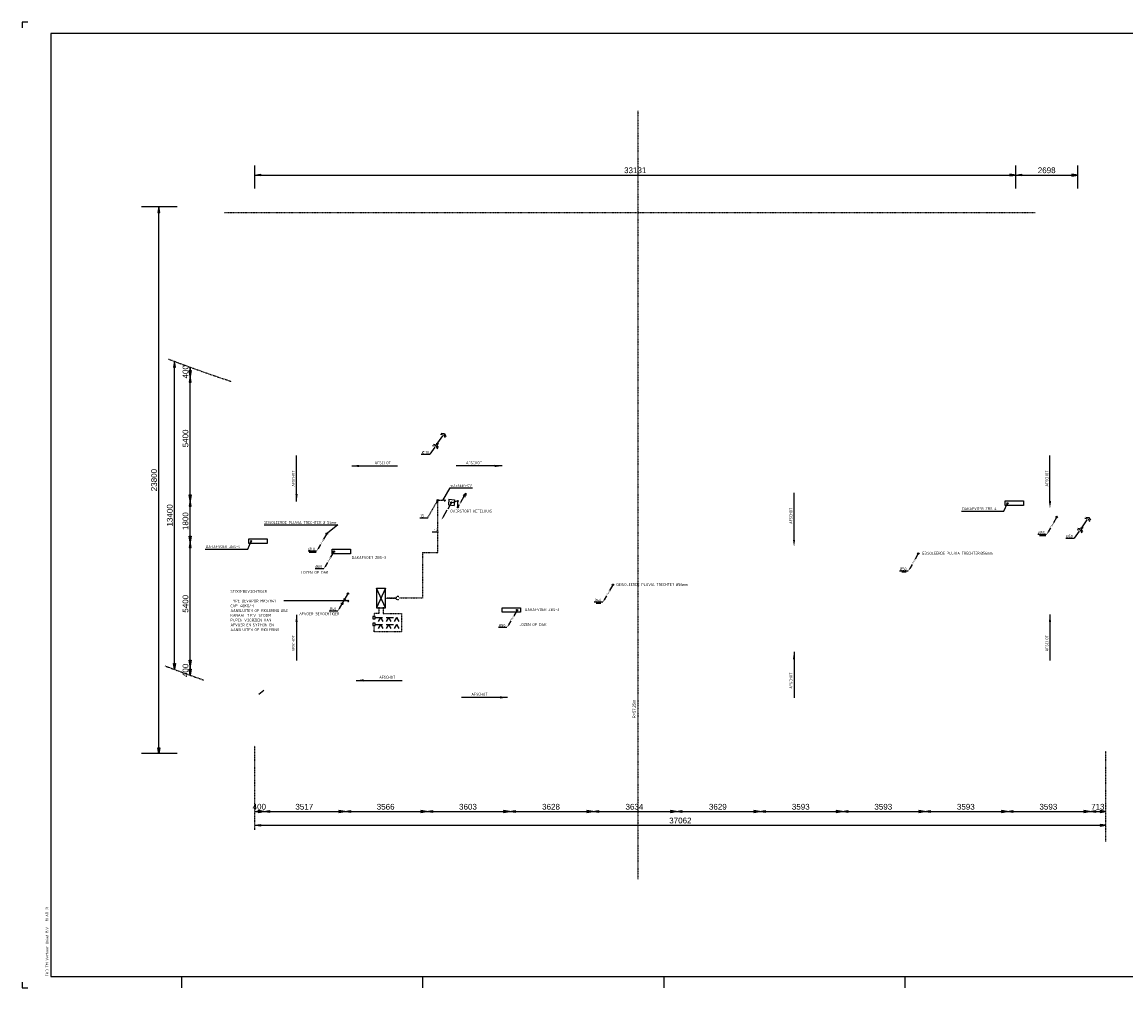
# Model space of a CAD drawing. Extents: x -156717 to 425753, y -51191 to 363295.
# Tile 35 of 256: x 2595 to 50653, y 171863 to 213913. Entities that reach past the tile are written whole.
import ezdxf
from ezdxf.enums import TextEntityAlignment as Align

# ---------------------------------------------------------------- set-up
doc = ezdxf.new("R2010")
doc.units = 0
doc.header["$LTSCALE"] = 50
doc.linetypes.add('DASHDOT', pattern=[1, 0.5, -0.25, 0, -0.25])
doc.linetypes.add('HIDDEN', pattern=[9.525, 6.35, -3.175])
doc.layers.get('0').update_dxf_attribs({"linetype": 'CONTINUOUS'})
for name, color, linetype in [('52---0--RIOOLINST', 2, 'CONTINUOUS'), ('52AF', 6, 'CONTINUOUS'), ('53---0--WATERINST', 2, 'CONTINUOUS'), ('53WA', 3, 'DASHDOT'), ('57LB', 4, 'CONTINUOUS'), ('KADER', 7, 'CONTINUOUS'), ('MAATVOERING', 1, 'CONTINUOUS'), ('WL561---_CV-D', 2, 'CONTINUOUS')]:
    doc.layers.add(name, color=color, linetype=linetype)
doc.styles.add('ISO18', font='ISO', dxfattribs={"width": 0.9, "height": 1.8})
doc.styles.add('ISO25', font='ISO', dxfattribs={"width": 0.9})
doc.styles.get("Standard").update_dxf_attribs({"font": 'ARIAL.TTF'})

# ---------------------------------------------------------------- blocks, each defined once
blk = doc.blocks.new('KADERA0')
at = {"layer": 'KADER', "color": 1}
for p, q in [((5, 841), (0, 841)), ((0, 841), (0, 836)), ((139, 0), (139, 10)), ((349, 0), (349, 10)), ((559, 0), (559, 10)), ((769, 0), (769, 10)), ((0, 5), (0, 0)), ((0, 0), (5, 0))]:
    blk.add_line(p, q, dxfattribs=at)
at = {"layer": 'KADER', "color": 4}
for p, q in [((25, 831), (25, 10)), ((1179, 831), (25, 831)), ((25, 10), (1179, 10))]:
    blk.add_line(p, q, dxfattribs=at)
blk = doc.blocks.new('CIRC1MM')
at = {"color": 2, "linetype": 'Continuous'}
for p, q in [((-0.5, 0), (0.5, 0)), ((-0.49, 0.1), (0.49, 0.1)), ((-0.46, 0.2), (0.46, 0.2)), ((-0.4, 0.3), (0.4, 0.3)), ((-0.3, 0.4), (0.3, 0.4)), ((-0.49, -0.1), (0.49, -0.1)), ((-0.46, -0.2), (0.46, -0.2)), ((-0.4, -0.3), (0.4, -0.3)), ((-0.3, -0.4), (0.3, -0.4))]:
    blk.add_line(p, q, dxfattribs=at)
blk.add_circle((0, 0), 0.5, dxfattribs=at)
blk = doc.blocks.new('HWA')
at = {"color": 2, "linetype": 'Continuous'}
for p, q in [((-274, -473), (-376, -650)), ((-16, -27), (-145, -250))]:
    blk.add_line(p, q, dxfattribs=at)
blk.add_circle((-1, 0), 31.2, dxfattribs=at)
blk.add_solid([(-354, -662), (-397, -637), (-438, -758)], dxfattribs=at)
at = {"layer": '52AF', "color": 1, "linetype": 'Continuous', "style": 'ISO25', "width": 0.9}
blk.add_text('hwa', height=90, rotation=60, dxfattribs=at).set_placement((-219, -450))
blk = doc.blocks.new('LEIDVNE')
at = {"color": 2, "linetype": 'Continuous'}
blk.add_line((-0.94, -0.54), (-8.12, -12.99), dxfattribs=at)
blk.add_circle((-0.62, 0), 0.625, dxfattribs=at)
blk.add_solid([(-7.69, -13.24), (-8.56, -12.74), (-9.38, -15.16)], dxfattribs=at)
blk = doc.blocks.new('RIOL')
at = {"layer": '52AF', "color": 1, "linetype": 'Continuous'}
for centre in [(-240, -414), (-133, -230)]:
    blk.add_arc(centre, 51.5, 157.3486, 337.3486, dxfattribs=at)
at = {"layer": '52AF', "color": 2, "linetype": 'Continuous', "xscale": 50, "yscale": 50, "zscale": 50}
blk.add_blockref('LEIDVNE', (33, 2), dxfattribs=at)
blk = doc.blocks.new('OBLUCHT')
at = {"color": 2, "linetype": 'Continuous'}
for p, q in [((-2.5, 1.25), (0, 2.5)), ((-2.5, 0), (0, 1.25)), ((0, 2.5), (2.5, 1.25)), ((0, 1.25), (2.5, 0)), ((0, -7.5), (0, 0))]:
    blk.add_line(p, q, dxfattribs=at)
blk = doc.blocks.new('ZBS')
at = {"layer": '52AF', "color": 1, "linetype": 'Continuous'}
for p, q in [((-475, -350), (-325, 0)), ((-2325, -350), (-475, -350))]:
    blk.add_line(p, q, dxfattribs=at)
at = {"layer": '52AF', "color": 2, "linetype": 'Continuous'}
for p, q in [((-425, -100), (-425, 100)), ((-425, 100), (375, 100)), ((375, 100), (375, -100)), ((375, -100), (-425, -100))]:
    blk.add_line(p, q, dxfattribs=at)
at = {"layer": '52AF', "color": 2, "linetype": 'Continuous', "xscale": 50, "yscale": 50, "zscale": 50}
blk.add_blockref('CIRC1MM', (-325, 0), dxfattribs=at)
at = {"layer": '52AF', "color": 2, "linetype": 'Continuous', "style": 'ISO25', "width": 0.9}
blk.add_text('DAKAFVOER ZBS-4', height=125, dxfattribs=at).set_placement((-2300, -300))
blk = doc.blocks.new('PIJL')
at = {"layer": '52AF', "color": 2, "linetype": 'Continuous'}
blk.add_line((0, 0), (0, 2000), dxfattribs=at)
blk.add_lwpolyline([(0, 0, 0, 100, 0), (0, 325, 100, 100, 0)], format="xyseb", dxfattribs=at)
blk = doc.blocks.new('C184')
at = {"color": 3, "linetype": 'Continuous'}
for p, q in [((4.46, 9.93), (6.37, 11.03)), ((5.21, 11.23), (7.12, 12.33)), ((6.37, 8.83), (6.37, 11.03)), ((7.12, 10.13), (7.12, 12.33)), ((0.25, 0.43), (1.34, 2.31)), ((2.59, 4.49), (5.54, 9.6))]:
    blk.add_line(p, q, dxfattribs=at)
blk.add_circle((0, 0), 0.5, dxfattribs=at)
at = {"linetype": 'Continuous', "style": 'ISO18', "width": 0.9}
blk.add_text('o', height=1.8, rotation=60, dxfattribs=at).set_placement((2.26, 2.9))
blk = doc.blocks.new('C124')
at = {"color": 3, "linetype": 'Continuous'}
blk.add_circle((0, 0), 0.5, dxfattribs=at)

msp = doc.modelspace()

# ---------------------------------------------------------------- linework, layer by layer
at = {"color": 2, "linetype": 'Continuous'}
for p, q in [((20359.39211, 195101.82831), (20573.16206, 195409.93123)), ((20470.46109, 195481.18788), (20608.79039, 195461.28172)), ((20506.08942, 195532.53837), (20644.41871, 195512.63221)), ((20608.79039, 195461.28172), (20675.86304, 195338.67458)), ((20644.41871, 195512.63221), (20711.49136, 195390.02507)), ((21270.46855, 192967.49549), (21123.71714, 192713.31459)), ((21090.85927, 192656.40309), (20911.09355, 192345.03973)), ((48417.55579, 191446.03727), (48631.32574, 191754.14019)), ((48528.62476, 191825.39684), (48666.95406, 191805.49067)), ((48564.25309, 191876.74732), (48702.58239, 191856.84116)), ((48666.95406, 191805.49067), (48734.02671, 191682.88354)), ((48702.58239, 191856.84116), (48769.65503, 191734.23402))]:
    msp.add_line(p, q, dxfattribs=at)
at = {"color": 2, "linetype": 'DASHDOT'}
msp.add_line((20256.67792, 192336.29407), (20677.26453, 193064.77145), dxfattribs=at)
at = {"color": 2, "linetype": 'Continuous'}
for centre in [(20676.60849, 195551.24494), (20692.62258, 193091.98712), (21286.09355, 192994.55879), (48734.77216, 191895.45389)]:
    msp.add_circle(centre, 31.25, dxfattribs=at)
for points in [[(20594.40229, 192971.24983), (20637.70356, 192946.24983), (20678.55292, 193067.00301)], [(20932.74418, 192332.53973), (20889.44291, 192357.53973), (20848.59355, 192236.78656)]]:
    msp.add_solid(points, dxfattribs=at)
at = {"layer": '52AF', "color": 2, "linetype": 'Continuous'}
for p, q in [((14544.59194, 193038.40735), (14544.59194, 195038.40735)), ((47346.11887, 193041.76988), (47346.11887, 195041.76988)), ((36203.14704, 191415.65503), (36203.14704, 193415.65503)), ((21177.57315, 193145.89429), (21154.68174, 192896.54055)), ((21154.68174, 192896.54055), (21402.33781, 192859.55708)), ((21177.57315, 193145.89429), (21425.22922, 193108.91082)), ((21425.22922, 193108.91082), (21402.33781, 192859.55708)), ((12469.59194, 191413.40735), (13269.59194, 191413.40735)), ((12469.59194, 191213.40735), (12469.59194, 191413.40735)), ((13269.59194, 191413.40735), (13269.59194, 191213.40735)), ((13269.59194, 191213.40735), (12469.59194, 191213.40735)), ((16094.59194, 190763.40735), (16094.59194, 190963.40735)), ((16094.59194, 190963.40735), (16894.59194, 190963.40735)), ((16894.59194, 190963.40735), (16894.59194, 190763.40735)), ((16894.59194, 190763.40735), (16094.59194, 190763.40735)), ((23490.52761, 188217.41001), (23490.52761, 188417.41001)), ((23490.52761, 188417.41001), (24290.52761, 188417.41001)), ((24290.52761, 188417.41001), (24290.52761, 188217.41001)), ((24290.52761, 188217.41001), (23490.52761, 188217.41001)), ((47346.11887, 188116.76988), (47346.11887, 186116.76988)), ((36203.14704, 186490.65503), (36203.14704, 184490.65503))]:
    msp.add_line(p, q, dxfattribs=at)
at = {"layer": '52AF', "color": 1, "linetype": 'Continuous'}
for p, q in [((20348.40615, 195091.92383), (19976.67637, 195091.92383)), ((12419.59194, 190963.40735), (12569.59194, 191313.40735)), ((47190.26999, 191599.33774), (46818.54021, 191599.33774)), ((46889.91233, 191557.79466), (47163.50545, 191557.79466)), ((48406.56983, 191436.13279), (48034.84005, 191436.13279)), ((10569.59194, 190963.40735), (12419.59194, 190963.40735)), ((15417.78237, 190884.20329), (15046.05259, 190884.20329)), ((15094.59194, 190838.40735), (15394.59194, 190838.40735)), ((15727.06155, 190109.72159), (15355.33177, 190109.72159)), ((41171.22142, 190014.76597), (40799.49164, 190014.76597)), ((40890.62265, 189975.4269), (41090.62265, 189975.4269)), ((27875.19071, 188652.74642), (27503.46093, 188652.74642)), ((27594.59194, 188613.40735), (27794.59194, 188613.40735)), ((16339.67222, 188272.92397), (15967.94244, 188272.92397)), ((23705.86951, 187560.75689), (23334.13973, 187560.75689))]:
    msp.add_line(p, q, dxfattribs=at)
at = {"layer": '52AF'}
for p, q in [((21569.59194, 193063.40735), (21315.24397, 192988.22243)), ((21569.59194, 192813.40735), (21569.59194, 193063.40735))]:
    msp.add_line(p, q, dxfattribs=at)
at = {"layer": '52AF', "color": 2, "linetype": 'Continuous'}
for points in [[(14544.59194, 193038.40735, 0, 100, 0), (14544.59194, 193363.40735, 100, 100, 0)], [(47346.11887, 192735.04482, 0, 100, 0), (47346.11887, 193060.04482, 100, 100, 0)], [(36203.14704, 191070.99705, 0, 100, 0), (36203.14704, 191395.99705, 100, 100, 0)], [(47346.11887, 188116.76988, 0, 100, 0), (47346.11887, 187791.76988, 100, 100, 0)], [(36203.14704, 186490.65503, 0, 100, 0), (36203.14704, 186165.65503, 100, 100, 0)]]:
    msp.add_lwpolyline(points, format="xyseb", dxfattribs=at)
at = {"layer": '53WA', "color": 1, "linetype": 'Continuous'}
for p, q in [((20908.06971, 193077.13607), (21227.04041, 193633.7046)), ((21227.04041, 193633.7046), (22199.14158, 193633.7046)), ((19905.59038, 192325.01644), (20254.93924, 192325.01644)), ((13136.2473, 192019.55301), (16340.57849, 192019.55301)), ((16340.57849, 192019.55301), (15887.30475, 191664.09098)), ((20731.59841, 191698.95662), (20443.00587, 191698.95662))]:
    msp.add_line(p, q, dxfattribs=at)
at = {"layer": '53WA'}
for p, q in [((20694.59194, 190813.40735), (20694.59194, 193063.40735)), ((20021.45301, 190813.40735), (20694.59194, 190813.40735)), ((18119.59194, 188438.40735), (18119.59194, 188163.40735)), ((18319.59194, 188438.40735), (18319.59194, 188163.40735)), ((18496.45301, 188840.95603), (18869.59194, 188840.95603)), ((19019.59194, 188840.95603), (20019.59194, 188840.95603)), ((18119.59194, 188163.40735), (17919.59194, 188163.40735)), ((17919.59194, 188163.40735), (17919.59194, 188013.40735)), ((18319.59194, 188163.40735), (19119.59194, 188163.40735)), ((19119.59194, 188163.40735), (19119.59194, 187363.40735)), ((17919.59194, 187363.40735), (17919.59194, 187638.40735)), ((19119.59194, 187363.40735), (17919.59194, 187363.40735))]:
    msp.add_line(p, q, dxfattribs=at)
at = {"layer": '53WA', "color": 2, "linetype": 'DASHDOT'}
for p, q in [((20723.87082, 193091.65496), (21046.64002, 193091.65496)), ((20996.64002, 193041.65496), (20996.64002, 193141.65496))]:
    msp.add_line(p, q, dxfattribs=at)
at = {"layer": '53WA', "linetype": 'DASHDOT'}
msp.add_line((20021.45301, 190813.40735), (20021.45301, 188838.40735), dxfattribs=at)
at = {"layer": '53WA', "color": 3, "linetype": 'DASHDOT'}
msp.add_line((18419.59194, 188838.40735), (18869.59194, 188838.40735), dxfattribs=at)
msp.add_arc((18944.59194, 188838.40735), 70.71068, 45, 315, dxfattribs=at)
at = {"layer": '57LB', "color": 2, "linetype": 'Continuous'}
for p, q in [((18419.59194, 189263.40735), (18019.59194, 188413.40735)), ((18019.59194, 189263.40735), (18419.59194, 189263.40735)), ((18419.59194, 188413.40735), (18019.59194, 189263.40735)), ((18019.59194, 189263.40735), (18019.59194, 188413.40735)), ((18419.59194, 188413.40735), (18419.59194, 189263.40735)), ((18019.59194, 188413.40735), (18419.59194, 188413.40735))]:
    msp.add_line(p, q, dxfattribs=at)
at = {"layer": '57LB', "color": 1, "linetype": 'Continuous'}
msp.add_line((16794.59194, 188713.40735), (13994.59194, 188713.40735), dxfattribs=at)
at = {"layer": '57LB', "color": 2, "linetype": 'HIDDEN'}
for p, q in [((17869.59194, 188038.40735), (17869.59194, 187938.40735)), ((17969.59194, 188038.40735), (17869.59194, 188038.40735)), ((17869.59194, 187938.40735), (17969.59194, 187938.40735)), ((17969.59194, 187938.40735), (17969.59194, 188038.40735)), ((17969.59194, 187988.40735), (18944.59194, 187988.40735)), ((17969.59194, 187738.40735), (17869.59194, 187738.40735)), ((17869.59194, 187738.40735), (17869.59194, 187638.40735)), ((17869.59194, 187638.40735), (17969.59194, 187638.40735)), ((17969.59194, 187638.40735), (17969.59194, 187738.40735)), ((17969.59194, 187688.40735), (18944.59194, 187688.40735))]:
    msp.add_line(p, q, dxfattribs=at)
at = {"layer": '57LB', "color": 1, "linetype": 'HIDDEN'}
for p, q in [((18194.59194, 187988.40735), (18094.59194, 187813.40735)), ((18194.59194, 187988.40735), (18294.59194, 187813.40735)), ((18544.59194, 187988.40735), (18444.59194, 187813.40735)), ((18544.59194, 187988.40735), (18644.59194, 187813.40735)), ((18894.59194, 187988.40735), (18794.59194, 187813.40735)), ((18894.59194, 187988.40735), (18994.59194, 187813.40735)), ((18194.59194, 187688.40735), (18094.59194, 187513.40735)), ((18194.59194, 187688.40735), (18294.59194, 187513.40735)), ((18544.59194, 187688.40735), (18444.59194, 187513.40735)), ((18544.59194, 187688.40735), (18644.59194, 187513.40735)), ((18894.59194, 187688.40735), (18794.59194, 187513.40735)), ((18894.59194, 187688.40735), (18994.59194, 187513.40735))]:
    msp.add_line(p, q, dxfattribs=at)
at = {"layer": 'MAATVOERING', "linetype": 'DASHDOT'}
for points in [[(29402.29194, 210042.80735), (29402.29194, 176602.60735)], [(11402.29194, 205622.80735), (46702.29194, 205622.80735)], [(12723.29194, 178743.80735), (12723.29194, 182406.80735)], [(49785.59194, 178243.40735), (49785.59194, 182182.80735)]]:
    msp.add_lwpolyline(points, dxfattribs=at)
at = {"layer": 'MAATVOERING', "linetype": 'Continuous'}
for points in [[(12723.59194, 206673.40735), (12723.59194, 207673.40735)], [(45854.59194, 206673.40735), (45854.59194, 207673.40735)], [(48552.59194, 206672.40735), (48552.59194, 207672.40735)], [(12723.29194, 207253.80735), (12973.29194, 207295.50735), (12973.29194, 207212.20735), (12723.29194, 207253.80735), (45854.29194, 207253.80735), (45604.29194, 207295.50735), (45604.29194, 207212.20735), (45854.29194, 207253.80735)], [(45854.29194, 207253.80735), (46104.29194, 207295.40735), (46104.29194, 207212.10735), (45854.29194, 207253.80735), (48552.29194, 207252.80735), (48302.29194, 207294.60735), (48302.29194, 207211.30735), (48552.29194, 207252.80735)], [(9347.29194, 205872.80735), (7797.29194, 205872.80735)], [(8547.29194, 182072.80735), (8505.59194, 182322.80735), (8588.99194, 182322.80735), (8547.29194, 182072.80735), (8547.29194, 205872.80735), (8505.59194, 205622.80735), (8588.99194, 205622.80735), (8547.29194, 205872.80735)], [(9232.29194, 185735.80735), (9190.59194, 185985.80735), (9273.99194, 185985.80735), (9232.29194, 185735.80735), (9232.29194, 199135.80735), (9190.59194, 198885.80735), (9273.99194, 198885.80735), (9232.29194, 199135.80735)], [(9915.59194, 198487.40735), (9873.89194, 198737.40735), (9957.19194, 198737.40735), (9915.59194, 198487.40735), (9915.59194, 198887.40735), (9873.89194, 198637.40735), (9957.19194, 198637.40735), (9915.59194, 198887.40735)], [(9915.59194, 193087.40735), (9873.89194, 193337.40735), (9957.19194, 193337.40735), (9915.59194, 193087.40735), (9915.59194, 198487.40735), (9873.89194, 198237.40735), (9957.19194, 198237.40735), (9915.59194, 198487.40735)], [(9915.59194, 191287.40735), (9873.89194, 191537.40735), (9957.19194, 191537.40735), (9915.59194, 191287.40735), (9915.59194, 193087.40735), (9873.89194, 192837.40735), (9957.19194, 192837.40735), (9915.59194, 193087.40735)], [(9915.59194, 185887.40735), (9873.89194, 186137.40735), (9957.19194, 186137.40735), (9915.59194, 185887.40735), (9915.59194, 191287.40735), (9873.89194, 191037.40735), (9957.19194, 191037.40735), (9915.59194, 191287.40735)], [(9915.59194, 185487.40735), (9873.89194, 185737.40735), (9957.19194, 185737.40735), (9915.59194, 185487.40735), (9915.59194, 185887.40735), (9873.89194, 185637.40735), (9957.19194, 185637.40735), (9915.59194, 185887.40735)], [(9347.29194, 182072.80735), (7797.29194, 182072.80735)], [(12723.29194, 179543.80735), (12973.29194, 179585.50735), (12973.29194, 179502.20735), (12723.29194, 179543.80735), (13123.29194, 179543.80735), (12873.29194, 179585.50735), (12873.29194, 179502.20735), (13123.29194, 179543.80735)], [(13123.29194, 179543.80735), (13373.29194, 179585.40735), (13373.29194, 179502.10735), (13123.29194, 179543.80735), (16640.29194, 179542.80735), (16390.29194, 179584.60735), (16390.29194, 179501.20735), (16640.29194, 179542.80735)], [(16640.29194, 179542.80735), (16890.29194, 179584.50735), (16890.29194, 179501.20735), (16640.29194, 179542.80735), (20206.29194, 179542.80735), (19956.29194, 179584.50735), (19956.29194, 179501.20735), (20206.29194, 179542.80735)], [(20206.29194, 179542.80735), (20456.29194, 179584.60735), (20456.29194, 179501.20735), (20206.29194, 179542.80735), (23809.29194, 179543.80735), (23559.29194, 179585.40735), (23559.29194, 179502.10735), (23809.29194, 179543.80735)], [(23809.29194, 179543.80735), (24059.29194, 179585.40735), (24059.29194, 179502.10735), (23809.29194, 179543.80735), (27437.29194, 179542.80735), (27187.29194, 179584.60735), (27187.29194, 179501.20735), (27437.29194, 179542.80735)], [(27437.29194, 179542.80735), (27687.29194, 179584.50735), (27687.29194, 179501.20735), (27437.29194, 179542.80735), (31071.29194, 179542.80735), (30821.29194, 179584.50735), (30821.29194, 179501.20735), (31071.29194, 179542.80735)], [(31071.29194, 179542.80735), (31321.29194, 179584.50735), (31321.29194, 179501.20735), (31071.29194, 179542.80735), (34700.29194, 179542.80735), (34450.29194, 179584.50735), (34450.29194, 179501.20735), (34700.29194, 179542.80735)], [(34700.29194, 179542.80735), (34950.29194, 179584.50735), (34950.29194, 179501.20735), (34700.29194, 179542.80735), (38293.29194, 179542.80735), (38043.29194, 179584.50735), (38043.29194, 179501.20735), (38293.29194, 179542.80735)], [(38293.29194, 179542.80735), (38543.29194, 179584.50735), (38543.29194, 179501.20735), (38293.29194, 179542.80735), (41886.29194, 179542.80735), (41636.29194, 179584.50735), (41636.29194, 179501.20735), (41886.29194, 179542.80735)], [(41886.29194, 179542.80735), (42136.29194, 179584.50735), (42136.29194, 179501.20735), (41886.29194, 179542.80735), (45479.29194, 179542.80735), (45229.29194, 179584.50735), (45229.29194, 179501.20735), (45479.29194, 179542.80735)], [(45479.29194, 179542.80735), (45729.29194, 179584.60735), (45729.29194, 179501.20735), (45479.29194, 179542.80735), (49072.29194, 179543.80735), (48822.29194, 179585.40735), (48822.29194, 179502.10735), (49072.29194, 179543.80735)], [(49072.29194, 179543.80735), (49322.29194, 179585.40735), (49322.29194, 179502.00735), (49072.29194, 179543.80735), (49785.59194, 179543.40735), (49535.59194, 179585.20735), (49535.59194, 179501.90735), (49785.59194, 179543.40735)], [(12723.29194, 178943.80735), (12973.29194, 178985.50735), (12973.29194, 178902.20735), (12723.29194, 178943.80735), (49785.59194, 178943.40735), (49535.59194, 178985.10735), (49535.59194, 178901.70735), (49785.59194, 178943.40735)]]:
    msp.add_lwpolyline(points, dxfattribs=at)
at = {"layer": 'MAATVOERING', "linetype": 'DASHDOT'}
for centre, radius, start, end in [((29360.29194, 252163.10735), 56713.2, 248.927, 251.865), ((29402.29194, 239694.80735), 57614.7, 249.0700000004, 250.8619999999)]:
    msp.add_arc(centre, radius, start, end, dxfattribs=at)
at = {"layer": 'WL561---_CV-D'}
msp.add_line((13123.29194, 184813.83086), (12898.28539, 184632.98453), dxfattribs=at)

# ---------------------------------------------------------------- block references
at = {"layer": '52---0--RIOOLINST', "xscale": 50, "yscale": 50, "zscale": 50}
msp.add_blockref('C184', (21569.59194, 192788.40735), dxfattribs=at)
at = {"layer": '52AF', "color": 2, "linetype": 'Continuous', "xscale": 49.99999999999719, "yscale": 50, "zscale": 50, "rotation": 325.2460643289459}
for p in [(20911.473, 195897.53292), (48969.63668, 192241.74187)]:
    msp.add_blockref('OBLUCHT', p, dxfattribs=at)
at = {"layer": '52AF', "color": 2, "linetype": 'Continuous', "xscale": -1, "rotation": 270}
for p in [(16944.59194, 194588.40735), (17141.43712, 185252.22719)]:
    msp.add_blockref('PIJL', p, dxfattribs=at)
at = {"layer": '52AF', "color": 2, "linetype": 'Continuous'}
for p, rotation in [((23494.59194, 194588.40735), 90), ((14544.59194, 188113.40735), 180), ((23730.80615, 184511.35884), 90)]:
    msp.add_blockref('PIJL', p, dxfattribs=dict(at, rotation=rotation))
for name, p in [('ZBS', (45819.59194, 192964.07574)), ('HWA', (47644.59194, 192364.07574)), ('HWA', (41615.62265, 190775.4269)), ('HWA', (28319.59194, 189413.40735))]:
    msp.add_blockref(name, p, dxfattribs=at)
at = {"layer": '52AF', "color": 2, "linetype": 'Continuous', "xscale": 50, "yscale": 50, "zscale": 50}
msp.add_blockref('CIRC1MM', (12569.59194, 191313.40735), dxfattribs=at)
at = {"layer": '52AF', "color": 1, "linetype": 'Continuous'}
for name, p in [('HWA', (15863.85811, 191646.81555)), ('HWA', (16169.59194, 190863.40735)), ('RIOL', (16779.80028, 189029.6015)), ('HWA', (24148.3999, 188314.44265))]:
    msp.add_blockref(name, p, dxfattribs=at)
at = {"layer": '53---0--WATERINST', "xscale": 50, "yscale": 50, "zscale": 50}
msp.add_blockref('C124', (21562.73134, 193058.93311), dxfattribs=at)
at = {"layer": '57LB', "color": 2, "linetype": 'Continuous', "xscale": 50, "yscale": 50, "zscale": 50}
msp.add_blockref('CIRC1MM', (16794.59194, 188713.40735), dxfattribs=at)
at = {"layer": 'KADER', "color": 2, "linetype": 'Continuous', "xscale": 50, "yscale": 50, "zscale": 50}
msp.add_blockref('KADERA0', (2594.59194, 171863.40735), dxfattribs=at)

# ---------------------------------------------------------------- texts
at = {"layer": '52AF', "color": 2, "linetype": 'Continuous', "style": 'ISO25', "width": 0.9}
for s, p in [('%%C110', (19990.93654, 195120.60959)), ('AFSCHOT', (17944.59194, 194663.40735)), ('AFSCHOT', (21919.59194, 194663.40735)), ('OVERSTORT KETELHUIS', (21231.79842, 192558.64053)), ('%%C50', (46832.80038, 191628.0235)), ('%%C50', (48049.10021, 191464.81855)), ('DAKAFVOER ZBS-4', (10594.59194, 191013.40735)), ('%%C40', (15060.31276, 190912.88905)), ('GEISOLEERDE PLUVIA TRECHTER ', (41765.62265, 190725.4269)), ('%%c56mm', (44321.05008, 190727.77321)), ('DAKAFVOER ZBS-3', (16944.59194, 190538.40735)), ('LOZEN OP DAK', (14745.69493, 189893.1041)), ('%%C80', (15369.59194, 190138.40735)), ('%%C50', (40813.75181, 190043.45174)), ('GEISOLEERDE PLUVIA TRECHTER ', (28469.59194, 189363.40735)), ('%%c56mm', (31056.5253, 189361.33649)), ('%%C40', (15982.20261, 188301.60974)), ('DAKAFVOER ZBS-3', (24486.24568, 188271.34212)), ('%%C40', (27517.72109, 188681.43218)), ('AFVOER BEVOCHTIGER', (14661.85846, 188089.92557)), ('%%C80', (23348.3999, 187589.44265)), ('LOZEN OP DAK', (24238.18655, 187620.10414)), ('AFSCHOT', (18141.43712, 185327.22719)), ('AFSCHOT', (22155.80615, 184586.35884))]:
    msp.add_text(s, height=125, dxfattribs=at).set_placement(p)
for p in [(14469.59194, 193688.40735), (47271.11887, 193691.76988), (36128.14704, 192065.65503), (14469.59194, 186513.40735), (47271.11887, 186516.76988), (36128.14704, 184890.65503)]:
    msp.add_text('AFSCHOT', height=125, rotation=90, dxfattribs=at).set_placement(p)
for s, p in [('GEISOLEERDE PLUVIA TRECHTER', (15626.27238, 192063.40735)), ('%%c 56mm', (16294.59194, 192063.95494))]:
    msp.add_text(s, height=125, dxfattribs=at).set_placement(p, align=Align.RIGHT)
at = {"layer": '53WA', "color": 2, "linetype": 'Continuous', "style": 'ISO25', "width": 0.9}
for s, p in [('vulkraan-CV', (21242.22949, 193678.83178)), ('15', (19935.96855, 192355.10122)), ('12', (20534.14036, 191729.04141))]:
    msp.add_text(s, height=125, dxfattribs=at).set_placement(p)
at = {"layer": '57LB', "color": 2, "linetype": 'Continuous', "style": 'ISO25', "width": 0.9}
for s, p in [('STOOMBEVOCHTIGER', (11669.59194, 189063.40735)), ('TYPE DEVAPOR MK3/H41', (11669.59194, 188646.74068)), ('CAP. 40KG/H', (11669.59194, 188438.40735)), ('AANSLUITEN OP RIOLERING %%C40', (11669.59194, 188230.07401)), ('KANAAL T.P.V. STOOM-', (11669.59194, 188021.74068)), ('PIJPEN VOORZIEN VAN', (11669.59194, 187813.40735)), ('AFVOER EN SYPHON EN ', (11669.59194, 187605.07401)), ('AANSLUITEN OP RIOLERING', (11669.59194, 187396.74068))]:
    msp.add_text(s, height=125, dxfattribs=at).set_placement(p)
at = {"layer": 'KADER', "color": 2, "linetype": 'Continuous', "style": 'ISO25', "width": 0.9}
for s, p in [('BLAD 21', (3744.59194, 174763.40735)), ('CAD TM Verhaar-Uniad B.V.', (3744.59194, 172363.40735))]:
    msp.add_text(s, height=125, rotation=90, dxfattribs=at).set_placement(p)
at = {"layer": 'MAATVOERING'}
for s, p in [(' 33131 ', (29288.79194, 207337.20735)), (' 400 ', (12923.29194, 179627.20735)), (' 3566 ', (18423.29194, 179626.20735)), (' 3634 ', (29254.29194, 179626.20735)), (' 3629 ', (32885.79194, 179626.20735)), (' 3593 ', (36496.79194, 179626.20735)), (' 3593 ', (40089.79194, 179626.20735)), (' 3593 ', (43682.79194, 179626.20735))]:
    msp.add_text(s, height=250, dxfattribs=at).set_placement(p, align=Align.CENTER)
for s, rotation, p in [(' 2698 ', 359.979, (47203.29194, 207336.70735)), (' 400 ', 90, (9832.19194, 198687.40735)), (' 5400 ', 90, (9832.19194, 195787.40735)), (' 23800 ', 90, (8463.99194, 193972.80735)), (' 13400 ', 90, (9148.99194, 192435.80735)), (' 1800 ', 90, (9832.19194, 192187.40735)), (' 5400 ', 90, (9832.19194, 188587.40735)), (' 400 ', 90, (9832.19194, 185687.40735)), (' 3517 ', 359.984, (14881.79194, 179626.70735)), (' 3603 ', 0.016, (22007.79194, 179626.70735)), (' 3628 ', 359.984, (25623.29194, 179626.70735)), (' 3593 ', 0.016, (47275.79194, 179626.70735)), (' 713 ', 359.966, (49428.99194, 179627.00735)), (' 37062 ', 359.999, (31254.39194, 179027.00735))]:
    msp.add_text(s, height=250, rotation=rotation, dxfattribs=at).set_placement(p, align=Align.CENTER)
msp.add_text('R=57,25m', height=125, rotation=90, dxfattribs=at).set_placement((29303.29194, 183605.80735))

doc.saveas('drawing.dxf')
